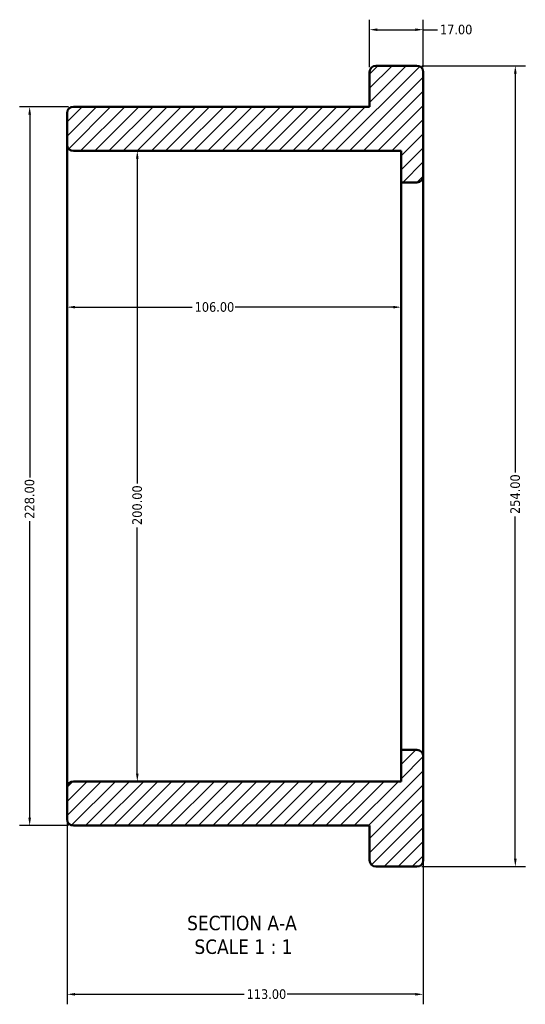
# Model space of a CAD drawing. Header units: millimetres. Extents: x -102 to 909, y -508 to 909.
# Tile 1 of 5: x 295 to 456, y -508 to -196. Entities that reach past the tile are written whole.
import ezdxf

# ---------------------------------------------------------------- set-up
doc = ezdxf.new("R2010")
doc.units = ezdxf.units.MM
for name, color, linetype, lineweight in [('Dimension (ANSI)', 7, 'Continuous', 25), ('Hatch (ANSI)', 7, 'Continuous', 18), ('Symbol (ANSI)', 7, 'Continuous', 25), ('Visible (ANSI)', 7, 'Continuous', 50)]:
    doc.layers.add(name, color=color, linetype=linetype, lineweight=lineweight)
doc.styles.add('Label Text (ANSI)', font='tahoma.ttf')
doc.styles.add('Note Text (ANSI)', font='tahoma.ttf')
doc.dimstyles.new('Default - mm (ANSI)', dxfattribs={"dimtxt": 3.048, "dimasz": 2.5, "dimexe": 3.175, "dimexo": 1.6002, "dimgap": 0.8, "dimtad": 0, "dimtoh": 1, "dimrnd": 1e-08, "dimzin": 4, "dimdsep": 46, "dimtxsty": 'Note Text (ANSI)', "dimcen": 0.09, "dimdle": 10, "dimclrd": 256, "dimclre": 256, "dimclrt": 256, "dimadec": 1, "dimazin": 1, "dimtfac": 1, "dimtofl": 0, "dimtmove": 0, "dimatfit": 3, "dimfxl": 1, "dimtolj": 1, "dimtzin": 4, "dimlwd": -1, "dimlwe": -1, "dimarcsym": 0})

# ---------------------------------------------------------------- blocks, each defined once
blk = doc.blocks.new('*D7')
at = {"layer": 'Defpoints', "color": 0, "transparency": 16777216}
for p in [(312.53, -223.48), (298.64, -451.48), (312.53, -451.48)]:
    blk.add_point(p, dxfattribs=at)
at = {"layer": 'Dimension (ANSI)', "transparency": 16777216}
for p, q in [((310.93, -223.48), (295.46, -223.48)), ((298.64, -225.98), (298.64, -341.02)), ((298.64, -448.98), (298.64, -354.94)), ((310.93, -451.48), (295.46, -451.48))]:
    blk.add_line(p, q, dxfattribs=at)
for points in [[(298.22, -225.98), (299.06, -225.98), (298.64, -223.48)], [(298.22, -448.98), (299.06, -448.98), (298.64, -451.48)]]:
    blk.add_solid(points, dxfattribs=at)
at = {"layer": 'Dimension (ANSI)', "transparency": 16777216, "insert": (297.05, -354.14), "char_height": 3.048, "attachment_point": 1, "rotation": 90, "style": 'Note Text (ANSI)'}
blk.add_mtext('\\A1;228.00', dxfattribs=at)
blk = doc.blocks.new('*D8')
at = {"layer": 'Defpoints', "color": 0, "transparency": 16777216}
for p in [(423.53, -429.48), (310.53, -439.48), (423.53, -504.98)]:
    blk.add_point(p, dxfattribs=at)
at = {"layer": 'Dimension (ANSI)', "transparency": 16777216}
for p, q in [((423.53, -431.08), (423.53, -508.15)), ((310.53, -441.08), (310.53, -508.15)), ((313.03, -504.98), (366.69, -504.98)), ((421.03, -504.98), (380.37, -504.98))]:
    blk.add_line(p, q, dxfattribs=at)
for points in [[(313.03, -504.56), (313.03, -505.39), (310.53, -504.98)], [(421.03, -504.56), (421.03, -505.39), (423.53, -504.98)]]:
    blk.add_solid(points, dxfattribs=at)
at = {"layer": 'Dimension (ANSI)', "transparency": 16777216, "insert": (367.49, -503.39), "char_height": 3.048, "attachment_point": 1, "style": 'Note Text (ANSI)'}
blk.add_mtext('\\A1;113.00', dxfattribs=at)
blk = doc.blocks.new('*D9')
at = {"layer": 'Defpoints', "color": 0, "transparency": 16777216}
for p in [(423.53, -199.05), (406.53, -212.48), (423.53, -212.48)]:
    blk.add_point(p, dxfattribs=at)
at = {"layer": 'Dimension (ANSI)', "transparency": 16777216}
for p, q in [((406.53, -210.88), (406.53, -195.88)), ((423.53, -210.88), (423.53, -195.88)), ((409.03, -199.05), (421.03, -199.05)), ((423.53, -199.05), (428.05, -199.05))]:
    blk.add_line(p, q, dxfattribs=at)
for points in [[(409.03, -198.63), (409.03, -199.47), (406.53, -199.05)], [(421.03, -198.63), (421.03, -199.47), (423.53, -199.05)]]:
    blk.add_solid(points, dxfattribs=at)
at = {"layer": 'Dimension (ANSI)', "transparency": 16777216, "insert": (428.85, -197.46), "char_height": 3.048, "attachment_point": 1, "style": 'Note Text (ANSI)'}
blk.add_mtext('\\A1;17.00', dxfattribs=at)
blk = doc.blocks.new('*D10')
at = {"layer": 'Defpoints', "color": 0, "transparency": 16777216}
for p in [(310.53, -287.05), (310.53, -337.48), (416.53, -337.48)]:
    blk.add_point(p, dxfattribs=at)
at = {"layer": 'Dimension (ANSI)', "transparency": 16777216}
for p, q in [((313.03, -287.05), (350.19, -287.05)), ((414.03, -287.05), (363.87, -287.05))]:
    blk.add_line(p, q, dxfattribs=at)
for points in [[(313.03, -286.63), (313.03, -287.46), (310.53, -287.05)], [(414.03, -286.63), (414.03, -287.46), (416.53, -287.05)]]:
    blk.add_solid(points, dxfattribs=at)
at = {"layer": 'Dimension (ANSI)', "transparency": 16777216, "insert": (350.99, -285.46), "char_height": 3.048, "attachment_point": 1, "style": 'Note Text (ANSI)'}
blk.add_mtext('\\A1;106.00', dxfattribs=at)
blk = doc.blocks.new('*D11')
at = {"layer": 'Defpoints', "color": 0, "transparency": 16777216}
for p in [(332.79, -237.48), (332.79, -437.48), (332.79, -437.48)]:
    blk.add_point(p, dxfattribs=at)
at = {"layer": 'Dimension (ANSI)', "transparency": 16777216}
for p, q in [((332.79, -239.98), (332.79, -343.02)), ((332.79, -434.98), (332.79, -356.94))]:
    blk.add_line(p, q, dxfattribs=at)
for points in [[(332.37, -239.98), (333.21, -239.98), (332.79, -237.48)], [(332.37, -434.98), (333.21, -434.98), (332.79, -437.48)]]:
    blk.add_solid(points, dxfattribs=at)
at = {"layer": 'Dimension (ANSI)', "transparency": 16777216, "insert": (331.2, -356.14), "char_height": 3.048, "attachment_point": 1, "rotation": 90, "style": 'Note Text (ANSI)'}
blk.add_mtext('\\A1;200.00', dxfattribs=at)
blk = doc.blocks.new('*D12')
at = {"layer": 'Defpoints', "color": 0, "transparency": 16777216}
for p in [(421.53, -210.48), (421.53, -464.48), (452.77, -464.48)]:
    blk.add_point(p, dxfattribs=at)
at = {"layer": 'Dimension (ANSI)', "transparency": 16777216}
for p, q in [((423.13, -210.48), (455.95, -210.48)), ((452.77, -212.98), (452.77, -339.52)), ((452.77, -461.98), (452.77, -353.44)), ((423.13, -464.48), (455.95, -464.48))]:
    blk.add_line(p, q, dxfattribs=at)
for points in [[(452.35, -212.98), (453.19, -212.98), (452.77, -210.48)], [(452.35, -461.98), (453.19, -461.98), (452.77, -464.48)]]:
    blk.add_solid(points, dxfattribs=at)
at = {"layer": 'Dimension (ANSI)', "transparency": 16777216, "insert": (451.18, -352.64), "char_height": 3.048, "attachment_point": 1, "rotation": 90, "style": 'Note Text (ANSI)'}
blk.add_mtext('\\A1;254.00', dxfattribs=at)

msp = doc.modelspace()

# ---------------------------------------------------------------- hatches: boundary and pattern name
at = {"layer": 'Hatch (ANSI)'}
h = msp.add_hatch(dxfattribs=at)
h.set_pattern_fill('ANSI31', color=256, scale=25.4, style=0)
h.set_pattern_definition([(45, (0, 0), (-2.245064, 2.245064), [])])
edge = h.paths.add_edge_path()
edge.add_ellipse((421.531, -245.476), major_axis=(0, -2), ratio=1, start_angle=0, end_angle=90)
edge.add_line((423.531, -245.476), (423.531, -212.476))
edge.add_ellipse((421.531, -212.476), major_axis=(2, 0), ratio=1, start_angle=0, end_angle=90)
edge.add_line((421.531, -210.476), (408.531, -210.476))
edge.add_ellipse((408.531, -212.476), major_axis=(0, 2), ratio=1, start_angle=0, end_angle=90)
edge.add_line((406.531, -212.476), (406.531, -223.476))
edge.add_line((406.531, -223.476), (312.531, -223.476))
edge.add_ellipse((312.531, -225.476), major_axis=(0, 2), ratio=1, start_angle=0, end_angle=90)
edge.add_line((310.531, -225.476), (310.531, -235.476))
edge.add_ellipse((312.531, -235.476), major_axis=(-2, 0), ratio=1, start_angle=0, end_angle=90)
edge.add_line((312.531, -237.476), (416.531, -237.476))
edge.add_line((416.531, -237.476), (416.531, -247.476))
edge.add_line((416.531, -247.476), (421.531, -247.476))
edge = h.paths.add_edge_path()
edge.add_ellipse((421.531, -429.476), major_axis=(2, 0), ratio=1, start_angle=0, end_angle=90)
edge.add_line((421.531, -427.476), (416.531, -427.476))
edge.add_line((416.531, -427.476), (416.531, -437.476))
edge.add_line((416.531, -437.476), (312.531, -437.476))
edge.add_ellipse((312.531, -439.476), major_axis=(0, 2), ratio=1, start_angle=0, end_angle=90)
edge.add_line((310.531, -439.476), (310.531, -449.476))
edge.add_ellipse((312.531, -449.476), major_axis=(-2, 0), ratio=1, start_angle=0, end_angle=90)
edge.add_line((312.531, -451.476), (406.531, -451.476))
edge.add_line((406.531, -451.476), (406.531, -462.476))
edge.add_ellipse((408.531, -462.476), major_axis=(-2, 0), ratio=1, start_angle=0, end_angle=90)
edge.add_line((408.531, -464.476), (421.531, -464.476))
edge.add_ellipse((421.531, -462.476), major_axis=(0, -2), ratio=1, start_angle=0, end_angle=90)
edge.add_line((423.531, -462.476), (423.531, -429.476))

# ---------------------------------------------------------------- linework, layer by layer
at = {"layer": 'Visible (ANSI)'}
for p, q in [((421.531, -210.476), (408.531, -210.476)), ((406.531, -212.476), (406.531, -223.476)), ((423.531, -245.476), (423.531, -212.476)), ((406.531, -223.476), (312.531, -223.476)), ((310.531, -225.476), (310.531, -235.476)), ((310.531, -235.476), (310.531, -439.476)), ((312.531, -237.476), (416.531, -237.476)), ((416.531, -237.476), (416.531, -247.476)), ((423.531, -429.476), (423.531, -245.476)), ((416.531, -247.476), (421.531, -247.476)), ((416.531, -247.476), (416.531, -427.476)), ((421.531, -427.476), (416.531, -427.476)), ((416.531, -427.476), (416.531, -437.476)), ((423.531, -462.476), (423.531, -429.476)), ((310.531, -439.476), (310.531, -449.476)), ((416.531, -437.476), (312.531, -437.476)), ((312.531, -451.476), (406.531, -451.476)), ((406.531, -451.476), (406.531, -462.476)), ((408.531, -464.476), (421.531, -464.476))]:
    msp.add_line(p, q, dxfattribs=at)
for centre, start, end in [((408.531, -212.476), 90, 180), ((421.531, -212.476), 0, 90), ((312.531, -225.476), 90, 180), ((312.531, -235.476), 180, 270), ((421.531, -245.476), 270, 0), ((421.531, -429.476), 0, 90), ((312.531, -439.476), 90, 180), ((312.531, -449.476), 180, 270), ((408.531, -462.476), 180, 270), ((421.531, -462.476), 270, 0)]:
    msp.add_arc(centre, 2, start, end, dxfattribs=at)

# ---------------------------------------------------------------- texts
at = {"layer": 'Symbol (ANSI)', "char_height": 4.572, "attachment_point": 7, "style": 'Label Text (ANSI)'}
for s, insert in [('SECTION A-A', (348.607, -484.74)), ('SCALE 1 : 1', (350.926, -492.253))]:
    msp.add_mtext(s, dxfattribs=dict(at, insert=insert))

# ---------------------------------------------------------------- dimensions: what is measured, and where the dimension line sits
at = {"layer": 'Dimension (ANSI)'}
for base, p1, p2, angle, override, picture, middle in [((423.531, -199.05), (406.531, -212.476), (423.531, -212.476), 180, {"dimtoh": 0, "dimdec": 2, "dimtp": 0, "dimtm": 0, "dimtdec": 2, "dimatfit": 2}, '*D9', (433.745, -199.05)), ((452.771, -464.476), (421.531, -210.476), (421.531, -464.476), 270, {"dimtoh": 0, "dimdec": 2, "dimtp": 0, "dimtm": 0, "dimtdec": 2, "dimatfit": 1}, '*D12', (452.771, -346.476)), ((298.639, -451.476), (312.531, -223.476), (312.531, -451.476), 90, {"dimtoh": 0, "dimdec": 2, "dimtp": 0, "dimtm": 0, "dimtdec": 2, "dimatfit": 1}, '*D7', (298.639, -347.976)), ((332.791, -437.476), (332.791, -237.476), (332.791, -437.476), 270, {"dimtoh": 0, "dimdec": 2, "dimse1": 1, "dimse2": 1, "dimtp": 0, "dimtm": 0, "dimtdec": 2, "dimatfit": 1}, '*D11', (332.791, -349.976))]:
    dim = msp.add_linear_dim(base=base, p1=p1, p2=p2, angle=angle, dimstyle='Default - mm (ANSI)', override=override, dxfattribs=at)
    dim.commit()
    dim.dimension.update_dxf_attribs({"geometry": picture, "text_midpoint": middle, "dimtype": 160})
for base, p1, p2, override, picture, middle in [((310.531, -287.048), (416.531, -337.476), (310.531, -337.476), {"dimtoh": 0, "dimdec": 2, "dimse1": 1, "dimse2": 1, "dimtp": 0, "dimtm": 0, "dimtdec": 2, "dimatfit": 1}, '*D10', (357.031, -287.048)), ((423.531, -504.976), (310.531, -439.476), (423.531, -429.476), {"dimtoh": 0, "dimdec": 2, "dimtp": 0, "dimtm": 0, "dimtdec": 2, "dimatfit": 1}, '*D8', (373.531, -504.976))]:
    dim = msp.add_linear_dim(base=base, p1=p1, p2=p2, dimstyle='Default - mm (ANSI)', override=override, dxfattribs=at)
    dim.commit()
    dim.dimension.update_dxf_attribs({"geometry": picture, "text_midpoint": middle, "dimtype": 160})

doc.saveas('drawing.dxf')
